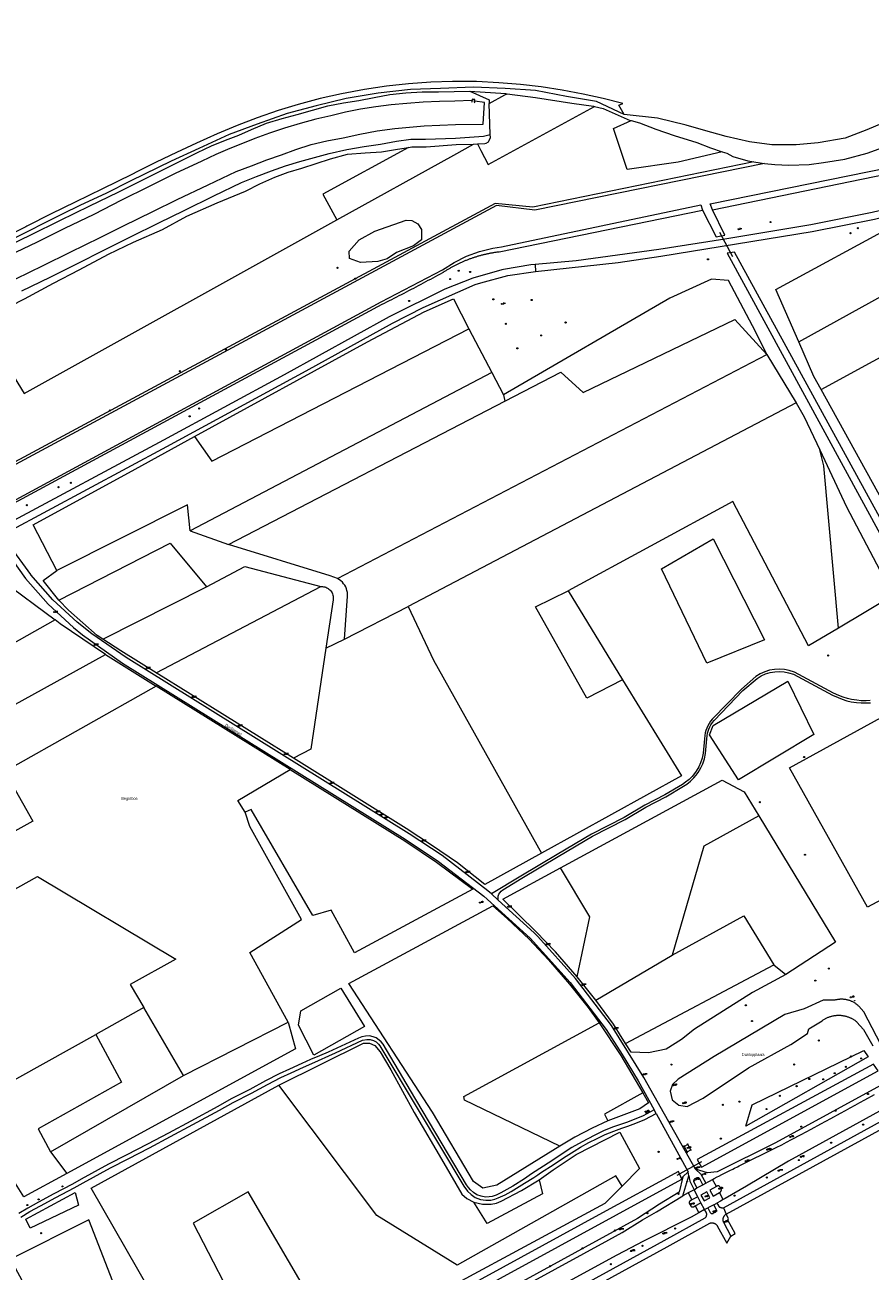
# Model space of a CAD drawing. Header units: metres. Extents: x 138165 to 154469, y 480134 to 494189.
# Tile 35 of 256: x 141609 to 141983, y 483975 to 484527. Entities that reach past the tile are written whole.
import ezdxf

# ---------------------------------------------------------------- set-up
doc = ezdxf.new("R2010")
doc.units = ezdxf.units.M
doc.header["$LTSCALE"] = 0.001
doc.header["$MEASUREMENT"] = 0
for name, color, linetype, lineweight in [('TOP-L-duiker', 7, 'Continuous', 0), ('TOP-L-topo objecten punt', 7, 'Continuous', 0), ('TOP-L-topo objecten vlak', 7, 'Continuous', 0), ('TOP-T-topo huisnummering naamgeving', 7, 'Continuous', 0)]:
    doc.layers.add(name, color=color, linetype=linetype, lineweight=lineweight)
doc.styles.add('Style-INTL_ISO', font='INTL_ISO.shx')
doc.styles.add('Style-STANDARD', font='STANDARD.shx')

# ---------------------------------------------------------------- blocks, each defined once
blk = doc.blocks.new('24')
at = {"layer": 'TOP-L-topo objecten punt', "color": 7, "linetype": 'Continuous', "lineweight": 0}
for radius in [0.025, 0.0182, 0.0115, 0.005]:
    blk.add_circle((0, 0), radius, dxfattribs=at)
blk = doc.blocks.new('304')
at = {"layer": 'TOP-L-topo objecten punt', "color": 7, "linetype": 'Continuous', "lineweight": 0}
blk.add_circle((0, 0), 0.0225, dxfattribs=at)
at = {"layer": 'TOP-L-topo objecten punt', "color": 7, "linetype": 'Continuous', "lineweight": 0, "style": 'Style-STANDARD'}
blk.add_text('ZM', height=0.054, dxfattribs=at).set_placement((0.043, 0))
blk = doc.blocks.new('121')
at = {"layer": 'TOP-L-topo objecten punt', "color": 7, "linetype": 'Continuous', "lineweight": 0}
blk.add_circle((0, 0), 0.025, dxfattribs=at)
at = {"layer": 'TOP-L-topo objecten punt', "color": 7, "linetype": 'Continuous', "lineweight": 0, "style": 'Style-STANDARD'}
blk.add_text('LD', height=0.06, dxfattribs=at).set_placement((0.0483, 0))
blk = doc.blocks.new('16')
at = {"layer": 'TOP-L-topo objecten punt', "color": 7, "linetype": 'Continuous', "lineweight": 0}
blk.add_circle((0, 0), 0.025, dxfattribs=at)
at = {"layer": 'TOP-L-topo objecten punt', "color": 7, "linetype": 'Continuous', "lineweight": 0, "style": 'Style-STANDARD'}
blk.add_text('LM', height=0.06, dxfattribs=at).set_placement((0.0483, 0))
blk = doc.blocks.new('10')
at = {"layer": 'TOP-L-topo objecten punt', "linetype": 'Continuous', "lineweight": 0}
blk.add_circle((0, 0), 0.0125, dxfattribs=at)
blk = doc.blocks.new('119')
at = {"layer": 'TOP-L-topo objecten punt', "color": 7, "linetype": 'Continuous', "lineweight": 0}
blk.add_circle((0, 0), 0.025, dxfattribs=at)
at = {"layer": 'TOP-L-topo objecten punt', "color": 7, "linetype": 'Continuous', "lineweight": 0, "style": 'Style-STANDARD'}
blk.add_text('KK', height=0.06, dxfattribs=at).set_placement((0.0483, 0))
blk = doc.blocks.new('302')
at = {"layer": 'TOP-L-topo objecten punt', "color": 7, "linetype": 'Continuous', "lineweight": 0}
blk.add_circle((0, 0), 0.025, dxfattribs=at)
at = {"layer": 'TOP-L-topo objecten punt', "color": 7, "linetype": 'Continuous', "lineweight": 0, "style": 'Style-STANDARD'}
blk.add_text('WH', height=0.06, dxfattribs=at).set_placement((0.0483, 0))
blk = doc.blocks.new('14')
at = {"layer": 'TOP-L-topo objecten punt', "color": 7, "linetype": 'Continuous', "lineweight": 0}
blk.add_circle((0, 0), 0.025, dxfattribs=at)
at = {"layer": 'TOP-L-topo objecten punt', "color": 7, "linetype": 'Continuous', "lineweight": 0, "style": 'Style-STANDARD'}
blk.add_text('VB', height=0.06, dxfattribs=at).set_placement((0.0483, 0))
blk = doc.blocks.new('11')
at = {"layer": 'TOP-L-topo objecten punt', "color": 7, "linetype": 'Continuous', "lineweight": 0}
blk.add_circle((0, 0), 0.025, dxfattribs=at)
at = {"layer": 'TOP-L-topo objecten punt', "color": 7, "linetype": 'Continuous', "lineweight": 0, "style": 'Style-STANDARD'}
blk.add_text('AB', height=0.06, dxfattribs=at).set_placement((0.0483, 0))

msp = doc.modelspace()

# ---------------------------------------------------------------- linework, layer by layer
at = {"layer": 'TOP-L-duiker', "flags": 128}
for points in [[(141922.23, 484424.22), (141916.51, 484435.03)], [(141897.61, 484017.47), (141908.5, 484023.54)]]:
    msp.add_lwpolyline(points, dxfattribs=at)
at = {"layer": 'TOP-L-topo objecten vlak', "flags": 128}
for points in [[(142076.58, 484517.16), (142075.6, 484526.96), (142068.01, 484526.46), (142062.21, 484523.32), (142052.68, 484518.12), (142040.41, 484511.23), (142027.65, 484504.07), (142014.05, 484496.73), (142004.24, 484491.62), (141992.1, 484484.86), (141981.57, 484480.44), (141972.02, 484476.76), (141960.1, 484474.72), (141950.35, 484473.83), (141939.6, 484473.9), (141929.6, 484475.12), (141919.39, 484477.52), (141909.31, 484480.29), (141901.67, 484482.58), (141888.85, 484485.65), (141874.12, 484487.32)], [(141874.12, 484487.32), (141861.93, 484492.99), (141848.69, 484495.25), (141834.89, 484497.91), (141821.4, 484498.74), (141807.46, 484499.42), (141792.83, 484498.77), (141779.54, 484498.43), (141765.2, 484496.69), (141751.04, 484494.31), (141737.77, 484491.1), (141724.95, 484487.66), (141711.61, 484483.06), (141699.31, 484478.36), (141685.76, 484472.16), (141673.51, 484466.57), (141655.68, 484457.87), (141644.65, 484452.29), (141633.45, 484447.11), (141625.3, 484443.08), (141602.49, 484431.62)], [(141874.12, 484487.32), (141871.86, 484491.36), (141873.55, 484492.2), (141864.85, 484494.41), (141856.01, 484496.35), (141846.76, 484498.07), (141837.39, 484499.49), (141828.21, 484500.6), (141818.59, 484501.35), (141808.73, 484501.83), (141798.21, 484501.85), (141788.55, 484501.56), (141778.69, 484500.84), (141768.97, 484499.8), (141759.25, 484498.39), (141749.04, 484496.5), (141739.51, 484494.34), (141729.81, 484491.78), (141720.96, 484489.07), (141711.7, 484485.88), (141702.73, 484482.43), (141693.95, 484478.79), (141684.76, 484474.64), (141675.95, 484470.51), (141666.94, 484466.19), (141664.83, 484465.14), (141658.6, 484462.02), (141656.11, 484460.73), (141643.1, 484454.4), (141631.09, 484448.46), (141620.43, 484443.27), (141609.6, 484437.78), (141609.24, 484437.52), (141602.79, 484434.29)], [(141601.34, 484429.06), (141611.73, 484434.21), (141624.34, 484440.4), (141637.49, 484446.84), (141650.09, 484452.86), (141661.96, 484458.82), (141673.38, 484464.62), (141679.64, 484467.71), (141685.27, 484470.5), (141691.38, 484473.39), (141697.65, 484475.9), (141703.46, 484478.17), (141709.17, 484480.69), (141715.8, 484483.42), (141722.65, 484485.5), (141729.4, 484487.29), (141736.1, 484489.23), (141742.97, 484491.05), (141749.95, 484492.39), (141756.73, 484493.53), (141763.48, 484494.84), (141770.46, 484496.07), (141777.51, 484496.89), (141784.75, 484497.3), (141792.01, 484497.28), (141805.81, 484497.57)], [(141806.75, 484493.43), (141799.16, 484493.16), (141792.35, 484493.03), (141785.13, 484492.72), (141777.92, 484492.22), (141771.03, 484491.56), (141764.17, 484490.69), (141757.48, 484489.61), (141750.83, 484488.26), (141744.23, 484486.75), (141737.65, 484485.18), (141730.64, 484483.34), (141723.69, 484481.26), (141717.15, 484479.07), (141710.67, 484476.68), (141705.12, 484474.51), (141699.6, 484472.28), (141693.35, 484469.57), (141687.21, 484466.6), (141675.31, 484461.14), (141663.58, 484455.24), (141651.57, 484449.3), (141639.28, 484443), (141626.3, 484436.81), (141613.92, 484430.66), (141601.83, 484424.88)], [(141604.76, 484414.45), (141616.91, 484420.35), (141628.85, 484426.26), (141642.17, 484432.83), (141652.52, 484438.05), (141665.49, 484444.39), (141676.22, 484449.67), (141690.01, 484456.19), (141702.36, 484462.1), (141709.18, 484464.62), (141716, 484467.14), (141722.36, 484469.49), (141728.72, 484471.84), (141735.51, 484474.02), (141742.46, 484475.59), (141749.78, 484476.99), (141757.07, 484478.55), (141764.8, 484480.03), (141772.61, 484481.03), (141779.14, 484481.65), (141785.67, 484482.29), (141799.47, 484482.92), (141811.68, 484483.03), (141812.25, 484492.64), (141807.98, 484493.18)], [(141805.81, 484497.57), (141814.41, 484493.82), (141814.41, 484492.67), (141814.42, 484492.18)], [(141805.81, 484497.57), (141821.83, 484496.53), (141822.29, 484496.48)], [(141806.75, 484493.43), (141806.67, 484492.85), (141806.81, 484492.81), (141806.93, 484493.96), (141807.88, 484493.9), (141807.76, 484492.75), (141808, 484492.67), (141807.98, 484493.18)], [(141807.98, 484493.18), (141808.1, 484493.96), (141806.8, 484494.06), (141806.75, 484493.43)], [(141814.42, 484492.18), (141821.38, 484495.98), (141822.29, 484496.48)], [(141822.29, 484496.48), (141834.92, 484494.87), (141850.99, 484492.29), (141860.52, 484490.91), (141861, 484490.8)], [(141809.15, 484474.26), (141810.64, 484471.41), (141813.91, 484465.13), (141861, 484490.8)], [(141814.77, 484478.46), (141814.42, 484492.18)], [(141861, 484490.8), (141864.92, 484489.9), (141876.76, 484484.69), (141877.2, 484484.57)], [(141917.55, 484470.81), (141898.03, 484466.1), (141875.48, 484462.91), (141869.47, 484481.07), (141877.2, 484484.57)], [(141877.2, 484484.57), (141881.02, 484483.56), (141888.24, 484480.85), (141896.26, 484477.95), (141906.4, 484474.81), (141912.43, 484472.52), (141917.55, 484470.81)], [(141913.23, 484444.99), (141912.22, 484447.76), (142000, 484465.58), (142090.83, 484484.09)], [(141607.41, 484409.19), (141620.02, 484415.21), (141631.57, 484420.95), (141644.32, 484427.51), (141655.56, 484433.12), (141668.04, 484439.35), (141679.36, 484444.83), (141692.43, 484451.28), (141704.74, 484457.17), (141711.34, 484459.87), (141718.02, 484462.37), (141724.25, 484464.5), (141730.54, 484466.45), (141737.05, 484468.31), (141743.59, 484470.07), (141751.29, 484471.81), (141759.08, 484473.07), (141766.24, 484474.14), (141773.35, 484475.49), (141779.75, 484476.39), (141786.22, 484476.42), (141799.48, 484476.85), (141811.93, 484477.71), (141814.77, 484478.46)], [(141809.15, 484474.26), (141812.42, 484474.37), (141813.01, 484474.55), (141814.04, 484475.23), (141814.43, 484475.71), (141814.92, 484477.04), (141814.77, 484478.46)], [(142085.45, 484479.2), (142081.54, 484475.05), (142077.2, 484471.4), (142074.56, 484469.78), (142072.01, 484468.39), (142068.95, 484466.94), (142065.58, 484465.59), (142061.35, 484464.41), (142042.22, 484458.98), (142014.28, 484451.46), (142000, 484447.77), (141984.04, 484443.84), (141956.75, 484438.44), (141918.75, 484432.13), (141889.44, 484427.53), (141852.86, 484422.42), (141834.76, 484420.84)], [(141913.23, 484444.99), (142000, 484462.97), (142086.8, 484480.95)], [(141936.32, 484465.62), (141940.84, 484465.09), (141947.07, 484464.84), (141956.07, 484465.12), (141962.37, 484466.01), (141971.87, 484467.52), (141981.79, 484470.22), (141991.92, 484473.81), (141999.33, 484477.01), (142004.16, 484479.44)], [(141588.96, 484395.03), (141596.71, 484399.56), (141608.58, 484405.61), (141621.49, 484412.52), (141632.86, 484418.47), (141645.76, 484425.43), (141656.92, 484430.74), (141669.73, 484436.37), (141680.55, 484442.25), (141693.94, 484448.19), (141706.44, 484453.28), (141712.87, 484456.62), (141719.51, 484459.55), (141725.38, 484461.73), (141731.37, 484463.58), (141737.8, 484465.52), (141744.15, 484467.72), (141751.7, 484469.75), (141759.49, 484470.37), (141766.67, 484470.71), (141773.75, 484471.92), (141778.71, 484472.7)], [(141778.71, 484472.7), (141740.66, 484451.94), (141747, 484440.66)], [(141747, 484440.66), (141798.69, 484469.34), (141807.47, 484474.21)], [(141778.71, 484472.7), (141780.08, 484472.92), (141786.48, 484472.99), (141799.83, 484473.96), (141807.47, 484474.21)], [(141807.47, 484474.21), (141809.15, 484474.26)], [(141917.55, 484470.81), (141919.59, 484470.13), (141922.28, 484468.75), (141928.89, 484466.77), (141931.64, 484466.31)], [(141931.64, 484466.31), (141833.65, 484446.27), (141817.02, 484447.81), (141586.77, 484324.01)], [(141936.32, 484465.62), (141834.61, 484444.91), (141817.56, 484447.02), (141587.23, 484322.98)], [(141834.93, 484417.77), (141871.57, 484421.72), (141890.43, 484424.56), (141957.44, 484435.43), (141984.98, 484440.86), (141999.96, 484444.56), (142029.78, 484452.42), (142053.44, 484458.94), (142066.55, 484462.92), (142070.19, 484464.39), (142073.31, 484465.87)], [(141931.64, 484466.31), (141934.32, 484465.86), (141936.32, 484465.62)], [(141951.54, 484386.53), (141941.39, 484409.84), (141995.26, 484439.06), (142026.18, 484446.31), (142055.48, 484455.14)], [(141594.23, 484311.05), (141766.55, 484404.36), (141793.75, 484418.52), (141798.91, 484421.78), (141804.38, 484424.48), (141810.1, 484426.59), (141816.02, 484428.09), (141819.86, 484428.73), (141908.14, 484447.28), (141908.91, 484444.92)], [(141594.73, 484310.34), (141766.93, 484403.22), (141768.02, 484403.76), (141769.1, 484404.31), (141770.19, 484404.85), (141771.27, 484405.4), (141772.36, 484405.95), (141773.44, 484406.51), (141774.52, 484407.06), (141775.6, 484407.62), (141776.68, 484408.17), (141777.76, 484408.73), (141778.84, 484409.29), (141779.92, 484409.86), (141781, 484410.42), (141782.07, 484410.99), (141783.15, 484411.56), (141784.22, 484412.13), (141785.29, 484412.7), (141786.36, 484413.27), (141787.44, 484413.85), (141788.51, 484414.42), (141789.58, 484415), (141790.64, 484415.58), (141791.71, 484416.16), (141792.78, 484416.75), (141793.84, 484417.34), (141794.02, 484417.43), (141794.15, 484417.52), (141794.43, 484417.7), (141794.72, 484417.89), (141795.01, 484418.07), (141795.3, 484418.25), (141795.59, 484418.43), (141795.88, 484418.6), (141796.17, 484418.78), (141796.46, 484418.95), (141796.76, 484419.12), (141797.05, 484419.29), (141797.35, 484419.46), (141797.64, 484419.63), (141797.94, 484419.79), (141798.24, 484419.96), (141798.54, 484420.12), (141798.84, 484420.28), (141799.14, 484420.44), (141799.45, 484420.59), (141799.75, 484420.75), (141800.05, 484420.9), (141800.36, 484421.05), (141800.67, 484421.2), (141800.97, 484421.34), (141801.28, 484421.49), (141801.59, 484421.63), (141801.9, 484421.78), (141802.21, 484421.91), (141802.52, 484422.05), (141802.83, 484422.19), (141803.14, 484422.32), (141803.46, 484422.46), (141803.77, 484422.59), (141804.09, 484422.72), (141804.4, 484422.84), (141804.72, 484422.97), (141805.04, 484423.09), (141805.36, 484423.21), (141805.67, 484423.33), (141805.99, 484423.45), (141806.32, 484423.56), (141806.64, 484423.68), (141806.96, 484423.79), (141807.28, 484423.9), (141807.6, 484424.01), (141807.93, 484424.11), (141808.25, 484424.22), (141808.57, 484424.32), (141808.9, 484424.42), (141809.23, 484424.52), (141809.55, 484424.62), (141809.88, 484424.71), (141810.21, 484424.8), (141810.54, 484424.89), (141810.86, 484424.98), (141811.19, 484425.07), (141811.52, 484425.16), (141811.85, 484425.24), (141812.18, 484425.32), (141812.51, 484425.4), (141812.85, 484425.48), (141813.18, 484425.55), (141813.51, 484425.62), (141813.84, 484425.7), (141814.18, 484425.77), (141814.51, 484425.83), (141814.84, 484425.9), (141815.18, 484425.96), (141815.51, 484426.03), (141815.85, 484426.09), (141816.18, 484426.14), (141816.52, 484426.2), (141816.86, 484426.25), (141817.19, 484426.3), (141817.53, 484426.35), (141817.87, 484426.4), (141818.2, 484426.45), (141818.54, 484426.49), (141818.88, 484426.53), (141908.91, 484444.92)], [(141908.91, 484444.92), (141914.87, 484433.04), (141918.68, 484433.82), (141913.23, 484444.99)], [(141951.54, 484386.53), (142061.01, 484447.1)], [(141588.96, 484395.03), (141595.71, 484384.23), (141608.46, 484363.79), (141747, 484440.66)], [(141773.28, 484426.18), (141769.23, 484423.4), (141765.06, 484422.24), (141757.42, 484421.78), (141752.55, 484423.52), (141752.44, 484426.76), (141756.84, 484431.74), (141763.79, 484435.57), (141777.56, 484440.43), (141780.11, 484440.32), (141782.77, 484438.81), (141784.39, 484436.38), (141784.39, 484431.74), (141780.92, 484429.08), (141773.28, 484426.18)], [(142025.39, 484238.7), (142000, 484285.62), (141922.97, 484426.38), (141919.75, 484425.84), (142022.5, 484237.23), (142025.39, 484238.7)], [(141961.38, 484365.5), (142074.95, 484427.36)], [(141834.76, 484420.84), (141832.81, 484420.65), (141820.7, 484418.69), (141819.92, 484418.52), (141807.1, 484414.85), (141794.74, 484409.87), (141770.05, 484397.62), (141723.59, 484371.98), (141670.23, 484343.01), (141599.81, 484305.27)], [(141834.76, 484420.84), (141834.93, 484417.77)], [(141601.39, 484302.49), (141671.71, 484340.26), (141733.31, 484373.78), (141771.63, 484394.87), (141785.11, 484401.86), (141808.18, 484411.98), (141810.63, 484412.78), (141822.65, 484415.91), (141834.93, 484417.77)], [(141937.33, 484380.98), (141932.33, 484391.13), (141920.35, 484413.81), (141912.89, 484414.37), (141894.32, 484405.87), (141820.76, 484363.13)], [(141683.86, 484344.64), (141760.48, 484386.66), (141785.65, 484399.92), (141798.57, 484405.59), (141805.45, 484392.42)], [(141821.32, 484360.3), (141846.19, 484373.19), (141856.04, 484364.18), (141923.23, 484396.52), (141937.33, 484380.98)], [(141683.86, 484344.64), (141691.54, 484333.81), (141805.45, 484392.42)], [(141805.45, 484392.42), (141815.59, 484373.03)], [(141961.38, 484365.5), (141958.17, 484371.31), (141951.54, 484386.53)], [(141747.2, 484281.73), (141937.33, 484380.98)], [(141937.33, 484380.98), (141950.36, 484359.59)], [(141815.59, 484373.03), (141682.03, 484302.84)], [(141815.59, 484373.03), (141820.76, 484363.13)], [(141698.98, 484296.87), (141821.32, 484360.3)], [(141820.76, 484363.13), (141821.32, 484360.3)], [(142060.74, 484272.24), (142029.41, 484253.75), (142013.98, 484270.34), (141961.38, 484365.5)], [(141950.36, 484359.59), (141778.57, 484269.4)], [(141950.36, 484359.59), (141953.93, 484353.33), (141960.78, 484338.74)], [(141622.9, 484285.35), (141612.52, 484305.54), (141657.56, 484330.21), (141683.86, 484344.64)], [(141969.01, 484259.85), (141962.63, 484331.73), (141960.78, 484338.74)], [(141960.78, 484338.74), (141972.63, 484313.5), (141993.27, 484274.27), (141969.01, 484259.85)], [(141969.01, 484259.85), (141955.8, 484252), (141922.24, 484315.93), (141849.35, 484276.38)], [(141682.03, 484302.84), (141680.77, 484314.44), (141622.9, 484285.35)], [(141682.03, 484302.84), (141698.98, 484296.87)], [(141910.75, 484244.24), (141890.73, 484286.09), (141913.57, 484299.36), (141936.31, 484254.68), (141910.75, 484244.24)], [(141598.34, 484296.95), (141609.04, 484281.81), (141609.05, 484281.79), (141619.09, 484270.36), (141630.27, 484260.05), (141634.3, 484256.79), (141652.01, 484244.31), (141777.18, 484166.36), (141791.92, 484156.51), (141812.02, 484141.1), (141832.53, 484122.47), (141850.22, 484102.91), (141866.15, 484082.03), (141873.31, 484070.99), (141880.32, 484059.37), (141887.4, 484046.43)], [(141815.43, 484142.06), (141813.82, 484143.52), (141793.51, 484159.05), (141778.92, 484168.75), (141653.71, 484246.77), (141638.46, 484257.21), (141631.99, 484262.39), (141621.18, 484272.37), (141611.48, 484283.42), (141611.38, 484283.55), (141601.55, 484297.18)], [(141623.89, 484272.24), (141673.11, 484297.48), (141689.15, 484278.13)], [(141747.2, 484281.73), (141744.01, 484282.95), (141698.98, 484296.87)], [(141623.89, 484272.24), (141616.89, 484280.89), (141622.9, 484285.35)], [(141689.15, 484278.13), (141706.14, 484287.12), (141739.85, 484278.19)], [(141596.82, 484280.88), (141598.78, 484280.93), (141622.14, 484263.46)], [(141643.3, 484254.91), (141689.15, 484278.13)], [(141667, 484240), (141739.85, 484278.19)], [(141739.85, 484278.19), (141739.98, 484278.2), (141740.51, 484278.2), (141741.04, 484278.15), (141741.56, 484278.04), (141742.07, 484277.88), (141742.55, 484277.67), (141743.02, 484277.4), (141743.45, 484277.09), (141743.85, 484276.74), (141744.2, 484276.35), (141744.52, 484275.92), (141744.79, 484275.46), (141745.01, 484274.97), (141745.17, 484274.47), (141745.29, 484273.95), (141745.35, 484273.42), (141745.35, 484272.89), (141745.3, 484272.36), (141742.04, 484250.93)], [(141750.27, 484254.91), (141751.63, 484273.93), (141751.65, 484274.78), (141751.58, 484275.62), (141751.42, 484276.45), (141751.17, 484277.26), (141750.84, 484278.04), (141750.43, 484278.78), (141749.95, 484279.48), (141749.39, 484280.12), (141748.77, 484280.69), (141748.1, 484281.2), (141747.38, 484281.64), (141747.2, 484281.73)], [(141643.3, 484254.91), (141640.73, 484256.56), (141628.09, 484267.76), (141623.89, 484272.24)], [(141873.47, 484236.95), (141857.67, 484228.76), (141834.88, 484269.31), (141849.35, 484276.38)], [(141849.35, 484276.38), (141873.47, 484236.95)], [(141750.27, 484254.91), (141778.57, 484269.4)], [(141778.57, 484269.4), (141789.76, 484245.59), (141837.62, 484160.18)], [(141622.14, 484263.46), (141555.92, 484226.18), (141567.55, 484205.74), (141644.47, 484248.06)], [(141644.47, 484248.06), (141624.47, 484261.72), (141622.14, 484263.46)], [(141667, 484240), (141651.32, 484249.77), (141643.3, 484254.91)], [(141742.04, 484250.93), (141735.43, 484206.27), (141727.75, 484202.16)], [(141742.04, 484250.93), (141750.27, 484254.91)], [(141644.47, 484248.06), (141666.94, 484234.08)], [(141727.75, 484202.16), (141667, 484240)], [(141983.14, 484227.77), (141981.38, 484227.67), (141979.17, 484227.68), (141977.13, 484227.85), (141974.8, 484228.22), (141973.05, 484228.63), (141971.08, 484229.23), (141969.26, 484229.93), (141966.92, 484231.05), (141949.52, 484240.29), (141947.23, 484241.05), (141945.2, 484241.45), (141942.91, 484241.62), (141940.71, 484241.51), (141938.55, 484241.13), (141936.46, 484240.49), (141934.39, 484239.56), (141932.44, 484238.37), (141926.09, 484232.84), (141913.22, 484219.59), (141912.44, 484218.6), (141911.73, 484217.51), (141911.2, 484216.53), (141910.74, 484215.48), (141910.39, 484214.49), (141910.1, 484213.46), (141909.87, 484212.23), (141909.74, 484210.81), (141909.17, 484204.41), (141908.7, 484202.18), (141908, 484200.09), (141907.2, 484198.34), (141906.1, 484196.48), (141905.29, 484195.36), (141904.29, 484194.17), (141902.89, 484192.79), (141901.39, 484191.57), (141899.95, 484190.62), (141892.16, 484185.98), (141883.31, 484181.36), (141874.11, 484175.88), (141859.72, 484168.49), (141844.45, 484159.6), (141828.35, 484149.92), (141815.43, 484142.06)], [(141818.39, 484139.36), (141818.35, 484141.17), (141818.67, 484142), (141819.08, 484142.63), (141819.73, 484143.34), (141820.43, 484143.93), (141828.87, 484149.06), (141844.96, 484158.74), (141860.2, 484167.61), (141874.6, 484175), (141883.8, 484180.48), (141892.65, 484185.1), (141900.48, 484189.77), (141901.98, 484190.76), (141903.56, 484192.04), (141905.02, 484193.49), (141906.08, 484194.74), (141906.94, 484195.93), (141908.08, 484197.87), (141908.93, 484199.73), (141909.67, 484201.92), (141910.16, 484204.26), (141910.74, 484210.72), (141910.86, 484212.09), (141911.08, 484213.23), (141911.34, 484214.2), (141911.67, 484215.11), (141912.1, 484216.09), (141912.59, 484217), (141913.25, 484218.01), (141913.98, 484218.93), (141926.78, 484232.12), (141933.03, 484237.56), (141934.85, 484238.67), (141936.81, 484239.55), (141938.78, 484240.15), (141940.82, 484240.51), (141942.9, 484240.62), (141945.06, 484240.46), (141946.98, 484240.08), (141949.13, 484239.36), (141966.46, 484230.16), (141968.87, 484229.02), (141970.76, 484228.29), (141972.79, 484227.67), (141974.61, 484227.24), (141977.01, 484226.86), (141979.12, 484226.68), (141981.4, 484226.67), (141983.25, 484226.78)], [(141666.94, 484234.08), (141599.94, 484196.29), (141612.26, 484174.38), (141554.7, 484142.5)], [(141726.23, 484197.2), (141666.94, 484234.08)], [(141873.47, 484236.95), (141899.55, 484194.32), (141837.62, 484160.18)], [(141946.61, 484236.27), (141958.19, 484212.73), (141924.84, 484192.68), (141911.95, 484212.54), (141913.59, 484216.72), (141946.61, 484236.27)], [(141995.52, 484224.42), (142000, 484216.26), (142029.86, 484161.91), (141981.84, 484136.2), (141947.3, 484197.87), (141995.52, 484224.42)], [(141837.62, 484160.18), (141812.46, 484146.31), (141800.36, 484155.89), (141788.92, 484163.63), (141777.58, 484171.13), (141727.75, 484202.16)], [(141706.37, 484178.24), (141703.06, 484183.54), (141726.23, 484197.2)], [(141726.23, 484197.2), (141777.07, 484165.58), (141791.09, 484156.18), (141807.15, 484144.14), (141754.77, 484115.97), (141744.39, 484134.92), (141736.29, 484132.48), (141709, 484179.42), (141706.37, 484178.24)], [(141845.94, 484153.6), (141917.54, 484192.45), (141927.29, 484187.26), (141933.74, 484176.65)], [(141725.39, 484085.33), (141708.39, 484116.16), (141731.34, 484130.81), (141708.35, 484171.9), (141706.37, 484178.24)], [(141933.74, 484176.65), (141909.51, 484163.2), (141895.37, 484114.98)], [(141933.74, 484176.65), (141967.71, 484120.8), (141945.68, 484106.48)], [(141853.35, 484105.4), (141843.72, 484116.42), (141835, 484125.43), (141820.47, 484139.78), (141845.94, 484153.6)], [(141853.35, 484105.4), (141858.99, 484131.97), (141845.94, 484153.6)], [(141535.14, 484105.5), (141614.33, 484149.84), (141675.64, 484113.23), (141655.47, 484101.94), (141661.49, 484091.82)], [(141815.43, 484142.06), (141818.39, 484139.36)], [(141905.76, 484020.14), (141882.92, 484060.78), (141868.57, 484083.79), (141852.57, 484104.71), (141835.96, 484123.21), (141834.34, 484124.82), (141818.39, 484139.36)], [(141845.74, 484030.35), (141817.8, 484013.17), (141811.57, 484011.75), (141807.41, 484014.77), (141789.35, 484045.45), (141752.27, 484102.45), (141816.05, 484136.79), (141822.36, 484131.25), (141832.04, 484122.03), (141840.63, 484112.91), (141849.99, 484102.07), (141858.16, 484091.84), (141863.03, 484085.07)], [(141895.37, 484114.98), (141927.08, 484132.33), (141940.39, 484110.68)], [(141861.66, 484095.09), (141895.37, 484114.98)], [(141874.79, 484075.81), (141940.39, 484110.68)], [(141945.68, 484106.48), (141930.97, 484098.43), (141905.3, 484082.13), (141899.61, 484077.67), (141892.69, 484073.37), (141885.01, 484071.68), (141877.24, 484071.97), (141874.79, 484075.81)], [(141940.39, 484110.68), (141945.68, 484106.48)], [(141861.66, 484095.09), (141853.35, 484105.4)], [(142095.74, 484105.48), (141994.74, 484049.95), (141951.51, 484026.32), (141946.88, 484023.69), (141928.32, 484012.73), (141918.85, 484007.21), (141918.05, 484006.73)], [(141918.16, 484003.11), (142097.74, 484101.84)], [(141759.23, 484083.39), (141736.77, 484070.72), (141729.89, 484083.99), (141730.96, 484090.29), (141748.66, 484100.37), (141759.23, 484083.39)], [(141993.27, 484064.94), (141980.27, 484089.82), (141978.07, 484092.41), (141977.85, 484092.6), (141977.63, 484092.8), (141977.4, 484092.98), (141977.17, 484093.16), (141976.93, 484093.34), (141976.69, 484093.51), (141976.45, 484093.67), (141976.2, 484093.82), (141975.94, 484093.97), (141975.69, 484094.11), (141975.42, 484094.25), (141975.16, 484094.38), (141974.89, 484094.5), (141974.62, 484094.61), (141974.35, 484094.72), (141974.07, 484094.82), (141973.79, 484094.91), (141973.51, 484095), (141973.23, 484095.08), (141972.94, 484095.15), (141972.66, 484095.21), (141972.37, 484095.27), (141972.08, 484095.32), (141971.79, 484095.36), (141971.49, 484095.39), (141971.2, 484095.42), (141970.91, 484095.44), (141970.61, 484095.45), (141970.32, 484095.45), (141970.02, 484095.45), (141969.73, 484095.43), (141969.44, 484095.41), (141969.14, 484095.38), (141968.85, 484095.35), (141968.56, 484095.31), (141968.27, 484095.26), (141967.98, 484095.2), (141967.7, 484095.13), (141967.41, 484095.06), (141962.28, 484095.1), (141953.83, 484091.26), (141945.33, 484088.63), (141913.97, 484070.1), (141898.05, 484060.02), (141895.58, 484057.67), (141894.59, 484054.72), (141895.42, 484050.91), (141898.3, 484048.57), (141902.1, 484047.94), (141909.15, 484051.69), (141929.2, 484065.04), (141947.95, 484075.43), (141955.31, 484080.23), (141956, 484082.31), (141961.82, 484085.95), (141962.07, 484086.13), (141962.32, 484086.3), (141962.58, 484086.46), (141962.83, 484086.62), (141963.1, 484086.78), (141963.36, 484086.92), (141963.63, 484087.06), (141963.91, 484087.19), (141964.18, 484087.32), (141964.46, 484087.44), (141964.74, 484087.55), (141965.03, 484087.66), (141965.32, 484087.75), (141965.61, 484087.84), (141965.9, 484087.93), (141966.19, 484088), (141966.49, 484088.07), (141966.79, 484088.14), (141967.08, 484088.19), (141967.38, 484088.24), (141967.68, 484088.28), (141967.99, 484088.31), (141968.29, 484088.34), (141968.59, 484088.35), (141968.9, 484088.36), (141969.2, 484088.36), (141969.5, 484088.36), (141969.81, 484088.35), (141970.11, 484088.33), (141970.41, 484088.3), (141970.71, 484088.27), (141971.02, 484088.22), (141971.32, 484088.17), (141971.61, 484088.12), (141971.91, 484088.05), (141972.2, 484087.98), (141972.49, 484087.9), (141972.78, 484087.82), (141973.07, 484087.73), (141973.35, 484087.63), (141973.63, 484087.52), (141973.91, 484087.41), (141974.19, 484087.29), (141974.46, 484087.17), (141974.73, 484087.03), (141975, 484086.9), (141975.27, 484086.75), (141975.52, 484086.6), (141975.78, 484086.44), (141976.03, 484086.28), (141976.28, 484086.11), (141976.53, 484085.93), (141976.77, 484085.75), (141977, 484085.56), (141977.23, 484085.37), (141980.15, 484082.05), (141984.32, 484074.83)], [(141919.28, 484000.22), (142001.01, 484045.01), (142099.26, 484099.06)], [(141661.49, 484091.82), (141640.16, 484079.9)], [(141679.09, 484061.63), (141661.49, 484091.82)], [(141874.79, 484075.81), (141869.5, 484084.48), (141861.66, 484095.09)], [(141725.39, 484085.33), (141728.62, 484073.42), (141627.32, 484018.26)], [(141679.09, 484061.63), (141725.39, 484085.33)], [(141845.74, 484030.35), (141803.4, 484050.73), (141803.22, 484052.34), (141863.03, 484085.07)], [(141863.03, 484085.07), (141872.7, 484070.57), (141882.42, 484053.93)], [(141608.38, 484007.95), (141583.12, 484048.15), (141640.16, 484079.9)], [(141887.4, 484046.43), (141882.54, 484043.86), (141878.62, 484042.25), (141875.13, 484040.9), (141872.59, 484040.02), (141868.97, 484038.75), (141865.01, 484037.14), (141861.43, 484035.38), (141857.71, 484033.53), (141853.98, 484031.46), (141851.06, 484029.72), (141846.25, 484026.68), (141842.11, 484023.93), (141833.14, 484018.06), (141830.08, 484015.88), (141824.8, 484012.64), (141819.54, 484009.72), (141817.51, 484008.65), (141815.76, 484008.08), (141814.4, 484007.87), (141812.81, 484007.84), (141810.78, 484008.18), (141808.95, 484008.87), (141807.43, 484009.79), (141806.06, 484010.99), (141805.17, 484012.06), (141804.4, 484013.28), (141779.52, 484055.06), (141767.42, 484075.53), (141766.61, 484076.57), (141765.73, 484077.39), (141764.36, 484078.29), (141762.99, 484078.85), (141761.37, 484079.18), (141759.63, 484079.17), (141758.07, 484078.85), (141756.52, 484078.18), (141743.11, 484072), (141739.29, 484070.39), (141735.21, 484068.72), (141731.38, 484067.01), (141725.95, 484064.54), (141721.37, 484062.4), (141715.33, 484059.31), (141708.37, 484055.41), (141700.19, 484051.31), (141694.16, 484047.97), (141682.26, 484041.52), (141672.41, 484036.2), (141663.11, 484031.24), (141653.69, 484026.41), (141645.81, 484022.36), (141633.77, 484015.7), (141629.84, 484013.57), (141621.67, 484009.25), (141614.89, 484005.57), (141610.1, 484002.95), (141606.07, 484000.53)], [(141640.16, 484079.9), (141651.57, 484058.73), (141614.71, 484038.05), (141620.13, 484027.86)], [(141606.96, 483998.97), (141611, 484001.39), (141615.76, 484003.99), (141622.52, 484007.66), (141630.69, 484011.98), (141634.63, 484014.13), (141646.65, 484020.78), (141654.51, 484024.81), (141663.95, 484029.64), (141673.26, 484034.62), (141683.12, 484039.94), (141695.02, 484046.39), (141701.03, 484049.72), (141709.21, 484053.82), (141716.18, 484057.72), (141722.17, 484060.79), (141726.7, 484062.91), (141732.12, 484065.37), (141735.92, 484067.06), (141746.39, 484071.78), (141758.33, 484077.37), (141760.24, 484077.69), (141761.76, 484077.59), (141763.18, 484077.16), (141764.33, 484076.53), (141765.41, 484075.61), (141766.02, 484074.87), (141782.93, 484046.49), (141803.15, 484012.62), (141804.81, 484010.48), (141806.43, 484008.97), (141808.21, 484007.66), (141810.48, 484006.82), (141812.86, 484006.48), (141815.14, 484006.52), (141816.87, 484006.91), (141818.38, 484007.49), (141821.43, 484008.82), (141824.06, 484010.29), (141830.05, 484014.03), (141834.11, 484016.54), (141835.93, 484017.73), (141837.12, 484018.51), (141843.1, 484022.43), (141847.23, 484025.17), (141852.01, 484028.19), (141854.87, 484029.9), (141858.55, 484031.94), (141862.23, 484033.77), (141865.74, 484035.49), (141869.61, 484037.07), (141873.18, 484038.32), (141875.74, 484039.2), (141879.29, 484040.58), (141883.3, 484042.23), (141888.26, 484044.85)], [(141721.29, 484057.36), (141758.67, 484075.94), (141761.32, 484076.05), (141763.73, 484074.92), (141766.15, 484072.12), (141770.91, 484064.26), (141781.19, 484045.22), (141794.34, 484022.82), (141802.3, 484009.11), (141804.46, 484007.17), (141807.61, 484005.52)], [(141930.86, 484048.73), (141980.24, 484072.68), (141982.23, 484069.92), (141928.04, 484039.23), (141930.86, 484048.73)], [(141990.06, 484063.22), (141989.36, 484062.86), (141989.23, 484058.15), (141941.11, 484031.86), (141915.3, 484018.96), (141911.01, 484018.64), (141905.76, 484020.14)], [(141906.47, 484024.48), (141908.46, 484021.06), (141986.61, 484063.72), (141984.64, 484066.76), (141906.47, 484024.48)], [(141620.13, 484027.86), (141679.09, 484061.63)], [(141663.32, 483930.92), (141679.42, 483939.72), (141638.19, 484011.78), (141721.29, 484057.36)], [(141873.23, 484012.7), (141870.48, 484017.21), (141800.24, 483977.7), (141764.64, 483999.72), (141721.29, 484057.36)], [(141882.42, 484053.93), (141865.4, 484044.49), (141866.94, 484041.56)], [(141882.42, 484053.93), (141884.94, 484049.61), (141881.11, 484046.92), (141866.94, 484041.56)], [(141913.3, 484015.65), (141913.35, 484015.68), (141914.03, 484016.04), (141915.39, 484016.76), (141916.08, 484017.12), (141917.45, 484017.83), (141918.83, 484018.53), (141919.52, 484018.89), (141920.9, 484019.58), (141922.29, 484020.26), (141922.98, 484020.6), (141924.38, 484021.28), (141925.07, 484021.61), (141941.54, 484029.72), (141943.91, 484030.98), (141946.08, 484032.14), (141948.26, 484033.3), (141952.6, 484035.62), (141954.77, 484036.79), (141956.94, 484037.96), (141961.27, 484040.3), (141963.44, 484041.47), (141965.61, 484042.65), (141969.93, 484045), (141972.1, 484046.18), (141974.26, 484047.36), (141976.42, 484048.55), (141978.58, 484049.73), (141980.74, 484050.92), (141985.05, 484053.3)], [(141888.26, 484044.85), (141887.4, 484046.43)], [(141866.94, 484041.56), (141859.94, 484038.4), (141852.29, 484034.39), (141845.74, 484030.35)], [(141888.26, 484044.85), (141902.43, 484018.96)], [(141836.5, 484015.43), (141842.7, 484019.91), (141852.88, 484026.66), (141872.17, 484036.64), (141880.89, 484020.45), (141873.23, 484012.7)], [(141900.75, 484030.29), (141902.02, 484027.85), (141903.62, 484028.74), (141902.33, 484031.14), (141900.75, 484030.29)], [(141620.13, 484027.86), (141627.32, 484018.26)], [(141899.65, 484015.73), (141898.16, 484019.22), (141862.96, 484000), (141384.19, 483738.03), (141385.86, 483735.21)], [(141627.32, 484018.26), (141608.38, 484007.95)], [(141902.43, 484018.96), (141900.12, 484016.82)], [(141902.82, 484017.27), (141902.43, 484018.96)], [(141905.76, 484020.14), (141908.09, 484017.92), (141910.35, 484014.05)], [(141385.86, 483735.21), (141870.84, 484000), (141899.65, 484015.73)], [(141900.12, 484016.82), (141898.58, 484009.98), (141889.86, 484004.75), (141880.12, 483998.38), (141667.22, 483881.71)], [(141873.23, 484012.7), (141865.62, 484005.01), (141766.59, 483951.51)], [(141836.5, 484015.43), (141838.03, 484009.28), (141813.45, 483996.15), (141807.61, 484005.52)], [(141807.61, 484005.52), (141811.36, 484004.74), (141815.31, 484004.72), (141817.69, 484005.21), (141819.69, 484006), (141828.76, 484010.76), (141836.5, 484015.43)], [(141899.65, 484015.73), (141900.12, 484016.82)], [(141900.18, 484008.34), (141902.82, 484017.27)], [(141902.82, 484017.27), (141903.27, 484014.88), (141905.12, 484011.11)], [(141909.01, 484013.27), (141907.62, 484015.88), (141907.6, 484015.92), (141907.58, 484015.96), (141907.55, 484015.99), (141907.5, 484016.07), (141907.47, 484016.1), (141907.44, 484016.13), (141907.37, 484016.19), (141907.34, 484016.22), (141907.3, 484016.24), (141907.27, 484016.27), (141907.19, 484016.31), (141907.15, 484016.33), (141907.11, 484016.35), (141907.02, 484016.38), (141906.94, 484016.4), (141906.85, 484016.41), (141906.76, 484016.41), (141906.67, 484016.41), (141906.58, 484016.4), (141906.54, 484016.39), (141906.46, 484016.37), (141906.41, 484016.35), (141906.33, 484016.32), (141905.41, 484015.84), (141905.37, 484015.81), (141905.33, 484015.79), (141905.3, 484015.76), (141905.26, 484015.73), (141905.23, 484015.7), (141905.2, 484015.66), (141905.14, 484015.6), (141905.08, 484015.52), (141905.05, 484015.48), (141905.03, 484015.44), (141904.99, 484015.36), (141904.96, 484015.27), (141904.94, 484015.23), (141904.92, 484015.14), (141904.91, 484015.09), (141904.9, 484015), (141904.9, 484014.91), (141904.9, 484014.86), (141904.9, 484014.82), (141904.92, 484014.72), (141904.94, 484014.63), (141904.97, 484014.55), (141904.98, 484014.5), (141905.02, 484014.44), (141906.39, 484011.86)], [(141906.39, 484011.86), (141909.01, 484013.27)], [(141909.01, 484013.27), (141910.35, 484014.05)], [(141910.35, 484014.05), (141911.3, 484014.58), (141911.98, 484014.95), (141913.3, 484015.65)], [(141914.98, 484012.53), (141912.04, 484010.87), (141913.51, 484008.28), (141916.36, 484009.87)], [(141914.98, 484012.53), (141913.3, 484015.65)], [(141916.36, 484009.87), (141916.69, 484010.06), (141916.73, 484010.08), (141916.76, 484010.1), (141916.8, 484010.13), (141916.83, 484010.15), (141916.87, 484010.18), (141916.9, 484010.21), (141916.93, 484010.24), (141916.96, 484010.28), (141917.02, 484010.35), (141917.04, 484010.38), (141917.09, 484010.46), (141917.13, 484010.54), (141917.16, 484010.62), (141917.18, 484010.71), (141917.19, 484010.75), (141917.2, 484010.84), (141917.2, 484010.93), (141917.2, 484011.02), (141917.19, 484011.1), (141917.17, 484011.19), (141917.15, 484011.23), (141917.12, 484011.32), (141917.1, 484011.36), (141916.62, 484012.27), (141916.57, 484012.35), (141916.51, 484012.42), (141916.48, 484012.45), (141916.41, 484012.52), (141916.34, 484012.57), (141916.27, 484012.63), (141916.18, 484012.67), (141916.1, 484012.71), (141916.06, 484012.72), (141916.01, 484012.74), (141915.92, 484012.76), (141915.88, 484012.77), (141915.79, 484012.78), (141915.7, 484012.78), (141915.6, 484012.78), (141915.51, 484012.76), (141915.47, 484012.75), (141915.38, 484012.73), (141915.29, 484012.7), (141915.24, 484012.67), (141914.98, 484012.53)], [(141611.13, 483994.03), (141609.24, 483998), (141631.13, 484009.85), (141632.47, 484004.27), (141611.13, 483994.03)], [(141651.37, 483870.83), (141655.66, 483873.09), (141713.73, 483904.92), (141867.44, 483988.94), (141873.28, 483992.21), (141882.32, 483997.7), (141888.43, 484001.35), (141900.18, 484008.34)], [(141766.59, 483951.51), (141737.76, 483958.57), (141707.73, 484010.15), (141683.24, 483996.32), (141705.65, 483953.1), (141714.79, 483958.12), (141724.64, 483936.65), (141677.82, 483910.27), (141663.32, 483930.92)], [(141902.49, 484009.64), (141900.18, 484008.34)], [(141905.12, 484011.11), (141902.49, 484009.64)], [(141902.49, 484009.64), (141904.19, 484006.61)], [(141906.75, 484007.99), (141904.19, 484006.61)], [(141905.12, 484011.11), (141906.39, 484011.86)], [(141906.75, 484007.99), (141905.12, 484011.11)], [(141908.16, 484005.35), (141906.75, 484007.99)], [(141909.52, 484006.1), (141912.1, 484007.56), (141910.73, 484010.15), (141908.1, 484008.74), (141909.52, 484006.1)], [(141918.05, 484006.73), (141916.36, 484009.87)], [(141818.18, 483948.18), (141891.88, 483988.66), (141909.98, 483998.59), (141910.07, 483998.67), (141910.16, 483998.76), (141910.21, 483998.8), (141910.25, 483998.85), (141910.29, 483998.9), (141910.33, 483998.95), (141910.36, 483999), (141910.4, 483999.05), (141910.46, 483999.16), (141910.52, 483999.27), (141910.55, 483999.32), (141910.6, 483999.44), (141910.62, 483999.5), (141910.64, 483999.56), (141910.65, 483999.62), (141910.67, 483999.68), (141910.69, 483999.8), (141910.7, 483999.86), (141910.72, 483999.99), (141910.72, 484000.11), (141910.72, 484000.18), (141910.72, 484000.24), (141910.71, 484000.3), (141910.7, 484000.42), (141910.69, 484000.49), (141910.66, 484000.61), (141910.62, 484000.73), (141910.61, 484000.79), (141910.56, 484000.91), (141910.53, 484000.96), (141910.48, 484001.07), (141910.46, 484001.1), (141909.75, 484002.27)], [(141904.19, 484006.61), (141903.48, 484006.23), (141903.44, 484006.2), (141903.36, 484006.15), (141903.29, 484006.1), (141903.23, 484006.03), (141903.2, 484006), (141903.14, 484005.93), (141903.1, 484005.85), (141903.05, 484005.78), (141903.02, 484005.69), (141903.01, 484005.65), (141902.99, 484005.61), (141902.98, 484005.56), (141902.97, 484005.52), (141902.97, 484005.47), (141902.96, 484005.43), (141902.96, 484005.34), (141902.96, 484005.25), (141902.98, 484005.16), (141902.99, 484005.08), (141903.01, 484005.03), (141903.04, 484004.95), (141903.06, 484004.91), (141903.08, 484004.87), (141903.62, 484003.93), (141903.67, 484003.86), (141903.69, 484003.82), (141903.72, 484003.79), (141903.75, 484003.76), (141903.79, 484003.73), (141903.82, 484003.7), (141903.89, 484003.64), (141903.93, 484003.62), (141903.97, 484003.59), (141904.01, 484003.57), (141904.05, 484003.55), (141904.09, 484003.53), (141904.17, 484003.5), (141904.26, 484003.48), (141904.35, 484003.46), (141904.43, 484003.46), (141904.48, 484003.46), (141904.57, 484003.46), (141904.61, 484003.47), (141904.66, 484003.47), (141904.7, 484003.48), (141904.74, 484003.49), (141904.83, 484003.52), (141904.91, 484003.56), (141905.56, 484003.92)], [(141905.56, 484003.92), (141908.16, 484005.35)], [(141905.56, 484003.92), (141907.18, 484000.82)], [(141909.75, 484002.27), (141907.18, 484000.82)], [(141909.75, 484002.27), (141908.16, 484005.35)], [(141909.75, 484002.27), (141911.18, 484003)], [(141913.82, 484004.45), (141911.18, 484003)], [(141911.18, 484003), (141912.3, 484000.96), (141912.32, 484000.92), (141912.37, 484000.85), (141912.43, 484000.79), (141912.49, 484000.73), (141912.56, 484000.67), (141912.63, 484000.63), (141912.67, 484000.6), (141912.75, 484000.57), (141912.79, 484000.55), (141912.87, 484000.53), (141912.92, 484000.52), (141912.96, 484000.51), (141913.04, 484000.5), (141913.09, 484000.49), (141913.17, 484000.5), (141913.22, 484000.5), (141913.26, 484000.51), (141913.3, 484000.51), (141913.39, 484000.53), (141913.47, 484000.56), (141913.51, 484000.58), (141913.55, 484000.6), (141913.59, 484000.62), (141913.63, 484000.65), (141914.51, 484001.14), (141914.59, 484001.19), (141914.66, 484001.25), (141914.69, 484001.28), (141914.76, 484001.34), (141914.79, 484001.38), (141914.81, 484001.41), (141914.84, 484001.45), (141914.87, 484001.49), (141914.91, 484001.57), (141914.95, 484001.65), (141914.96, 484001.7), (141914.98, 484001.74), (141915, 484001.83), (141915.02, 484001.92), (141915.02, 484001.96), (141915.02, 484002.01), (141915.02, 484002.1), (141915.01, 484002.19), (141915.01, 484002.23), (141915, 484002.28), (141914.97, 484002.37), (141914.94, 484002.45), (141914.92, 484002.49), (141914.91, 484002.52), (141913.82, 484004.45)], [(141913.82, 484004.45), (141915.26, 484005.14)], [(141918.05, 484006.73), (141916.89, 484006.01), (141915.26, 484005.14)], [(141915.26, 484005.14), (141915.79, 484004.22), (141915.8, 484004.18), (141915.84, 484004.08), (141915.87, 484004.03), (141915.92, 484003.93), (141915.95, 484003.88), (141915.98, 484003.83), (141916.02, 484003.78), (141916.05, 484003.74), (141916.13, 484003.65), (141916.17, 484003.61), (141916.21, 484003.57), (141916.32, 484003.5), (141916.45, 484003.43), (141916.58, 484003.36), (141916.64, 484003.33), (141916.71, 484003.3), (141916.85, 484003.24), (141916.99, 484003.2), (141917.13, 484003.16), (141917.2, 484003.14), (141917.27, 484003.13), (141917.42, 484003.1), (141917.57, 484003.09), (141917.64, 484003.08), (141917.79, 484003.08), (141917.94, 484003.08), (141918.01, 484003.09), (141918.16, 484003.11)], [(141918.16, 484003.11), (141919.28, 484000.22)], [(141602.49, 483980.37), (141632.9, 483923.98), (141659.39, 483940.45), (141637.06, 483997.73), (141602.49, 483980.37)], [(141907.18, 484000.82), (141903.83, 483998.91), (141882.36, 483988.14), (141877.06, 483985.42), (141870.85, 483982.18), (141717.15, 483898.2), (141657.12, 483865.39), (141655.57, 483863.69)], [(141819.76, 483945.54), (141893.24, 483985.83), (141912.08, 483996.27), (141912.17, 483996.3), (141912.31, 483996.34), (141912.38, 483996.36), (141912.53, 483996.39), (141912.6, 483996.41), (141912.74, 483996.43), (141912.89, 483996.44), (141912.96, 483996.44), (141913.04, 483996.44), (141913.11, 483996.44), (141913.26, 483996.43), (141913.4, 483996.42), (141913.47, 483996.41), (141913.62, 483996.38), (141913.69, 483996.36), (141913.76, 483996.34), (141913.83, 483996.32), (141913.9, 483996.3), (141913.97, 483996.27), (141914.04, 483996.25), (141914.17, 483996.19), (141914.3, 483996.12), (141914.43, 483996.05), (141914.49, 483996.01), (141914.61, 483995.93), (141914.73, 483995.84), (141914.79, 483995.79), (141914.89, 483995.69), (141914.95, 483995.64), (141915.05, 483995.54), (141915.14, 483995.42), (141915.18, 483995.36), (141915.27, 483995.25), (141915.38, 483995.06), (141919.68, 483987.45), (141921.46, 483990.57)], [(141919.28, 484000.22), (141919.15, 484000.15), (141919.09, 484000.1), (141918.97, 484000.02), (141918.91, 483999.98), (141918.85, 483999.93), (141918.8, 483999.88), (141918.74, 483999.84), (141918.69, 483999.78), (141918.58, 483999.68), (141918.49, 483999.57), (141918.44, 483999.51), (141918.39, 483999.45), (141918.31, 483999.33), (141918.27, 483999.27), (141918.2, 483999.15), (141918.13, 483999.01), (141918.1, 483998.95), (141918.07, 483998.88), (141918.01, 483998.74), (141917.99, 483998.67), (141917.95, 483998.53), (141917.92, 483998.39), (141917.9, 483998.32), (141917.89, 483998.24), (141917.87, 483998.1), (141917.86, 483997.95), (141917.86, 483997.88), (141917.86, 483997.8), (141917.86, 483997.66), (141917.87, 483997.58), (141917.89, 483997.44), (141917.9, 483997.36), (141917.93, 483997.22), (141917.95, 483997.15), (141917.96, 483997.08), (141917.99, 483997.01), (141918.01, 483996.94), (141918.04, 483996.87), (141918.06, 483996.8), (141918.11, 483996.69), (141921.46, 483990.57)], [(141921.46, 483990.57), (141923.35, 483991.64), (141920.06, 483997.54), (141920.31, 483998.34), (141919.28, 484000.22)]]:
    msp.add_lwpolyline(points, dxfattribs=at)

# ---------------------------------------------------------------- block references
at = {"layer": 'TOP-L-topo objecten punt', "xscale": 10, "yscale": 10, "zscale": 10}
for name, p in [('24', (141938.99, 484439.63)), ('304', (141924.76, 484436.44)), ('24', (141974.39, 484434.72)), ('24', (141977.67, 484436.95)), ('24', (141911.27, 484423.12)), ('24', (141747.23, 484419.35)), ('24', (141800.89, 484418.09)), ('24', (141805.95, 484417.55)), ('24', (141755.1, 484414.6)), ('24', (141797.08, 484414.39)), ('24', (141778.96, 484404.7)), ('24', (141816.22, 484405.4)), ('24', (141833.2, 484405.12)), ('304', (141820.05, 484403.38)), ('24', (141821.73, 484394.58)), ('24', (141848.23, 484395.14)), ('24', (141837.4, 484389.44)), ('24', (141697.76, 484383.18)), ('24', (141826.86, 484383.74)), ('24', (141677.41, 484373.6)), ('24', (141646.4, 484356.21)), ('24', (141686, 484357.09)), ('24', (141681.74, 484353.61)), ('24', (141623.64, 484322.24)), ('24', (141629.18, 484324.16)), ('24', (141609.62, 484314.25)), ('16', (141621.73, 484266.91)), ('16', (141639.77, 484252.35)), ('24', (141964.52, 484247.66)), ('16', (141662.78, 484242.03)), ('16', (141683.07, 484229.28)), ('16', (141703.47, 484216.52)), ('16', (141723.93, 484204.04)), ('24', (141953.86, 484202.73)), ('16', (141744.17, 484191.11)), ('16', (141764.53, 484178.44)), ('24', (141934.22, 484182.73)), ('121', (141766.02, 484177.06)), ('121', (141768.01, 484175.78)), ('16', (141784.82, 484165.66)), ('24', (141954.22, 484159.45)), ('16', (141804.3, 484151.72)), ('11', (141810.34, 484138.26)), ('16', (141822.78, 484136.44)), ('16', (141839.83, 484119.74)), ('24', (141964.77, 484109.03)), ('16', (141855.68, 484101.76)), ('24', (141958.8, 484103.71)), ('11', (141974.55, 484096.3)), ('24', (141928.03, 484092.78)), ('10', (141976.25, 484094.84)), ('24', (141930.77, 484085.78)), ('16', (141870.01, 484082.48)), ('24', (141960.39, 484077.17)), ('24', (141974.61, 484070.1)), ('24', (141979.1, 484069.24)), ('16', (141882.74, 484062.18)), ('24', (141895.09, 484066.51)), ('24', (141949.4, 484066.55)), ('24', (141967.38, 484062.67)), ('24', (141972.33, 484065.51)), ('121', (141896.05, 484057.4)), ('24', (141950.52, 484056.98)), ('24', (141956.17, 484060.14)), ('24', (141962.32, 484060)), ('24', (141943.09, 484052.69)), ('24', (141982.15, 484053.49)), ('11', (141883.71, 484045.69)), ('11', (141883.89, 484045.28)), ('121', (141900.32, 484049.42)), ('24', (141917.82, 484048.71)), ('24', (141925.19, 484050.1)), ('24', (141937.22, 484046.81)), ('24', (141967.72, 484046.09)), ('16', (141894.7, 484041.17)), ('24', (141980.02, 484039.92)), ('14', (141947.75, 484034.47)), ('24', (141952.58, 484039.03)), ('10', (141900.68, 484030.37)), ('119', (141902.33, 484029.57)), ('10', (141902.28, 484031.27)), ('24', (141916.95, 484033.73)), ('14', (141937.55, 484028.85)), ('11', (141937.55, 484028.85)), ('302', (141937.67, 484028.95)), ('24', (141965.81, 484031.93)), ('24', (141889.41, 484027.85)), ('14', (141897.75, 484024.73)), ('10', (141902.04, 484027.71)), ('10', (141903.72, 484028.67)), ('16', (141928.06, 484023.81)), ('24', (141951.5, 484024.22)), ('14', (141952.49, 484025.66)), ('16', (141906.12, 484020.81)), ('14', (141908.87, 484017.8)), ('302', (141942.59, 484019.55)), ('24', (141625.41, 484012.56)), ('10', (141902.07, 484014.81)), ('10', (141905.26, 484015.13)), ('14', (141906, 484015.66)), ('10', (141907.28, 484016.02)), ('24', (141937.38, 484016.51)), ('24', (141614.89, 484006.79)), ('24', (141898.25, 484009.29)), ('16', (141910.14, 484008.12)), ('14', (141916.31, 484011.57)), ('24', (141923.05, 484008.46)), ('24', (141609.88, 484004.28)), ('14', (141903.76, 484004.74)), ('14', (141913.79, 484001.45)), ('24', (141884.43, 484000.69)), ('16', (141918.53, 483996.8)), ('14', (141918.53, 483996.8)), ('24', (141615.99, 483991.85)), ('24', (141870.12, 483993.01)), ('302', (141872.32, 483993.52)), ('16', (141891.51, 483991.69)), ('24', (141896.75, 483993.89)), ('24', (141855.74, 483985.11)), ('24', (141882.29, 483986.22)), ('302', (141877.28, 483983.93)), ('14', (141877.34, 483984.03)), ('11', (141877.34, 483984.03)), ('24', (141841.36, 483977.22)), ('24', (141868.25, 483978.12))]:
    msp.add_blockref(name, p, dxfattribs=at)

# ---------------------------------------------------------------- texts
at = {"layer": 'TOP-T-topo huisnummering naamgeving', "style": 'Style-INTL_ISO'}
msp.add_text('Dunloppad', height=1.25, rotation=328.2, dxfattribs=at).set_placement((141697.25, 484216.52))
for s, p in [('Beginbos', (141651.48, 484183.75)), ('Dunlopplaats', (141926.25, 484070.32))]:
    msp.add_text(s, height=1.25, dxfattribs=at).set_placement(p)

doc.saveas('drawing.dxf')
